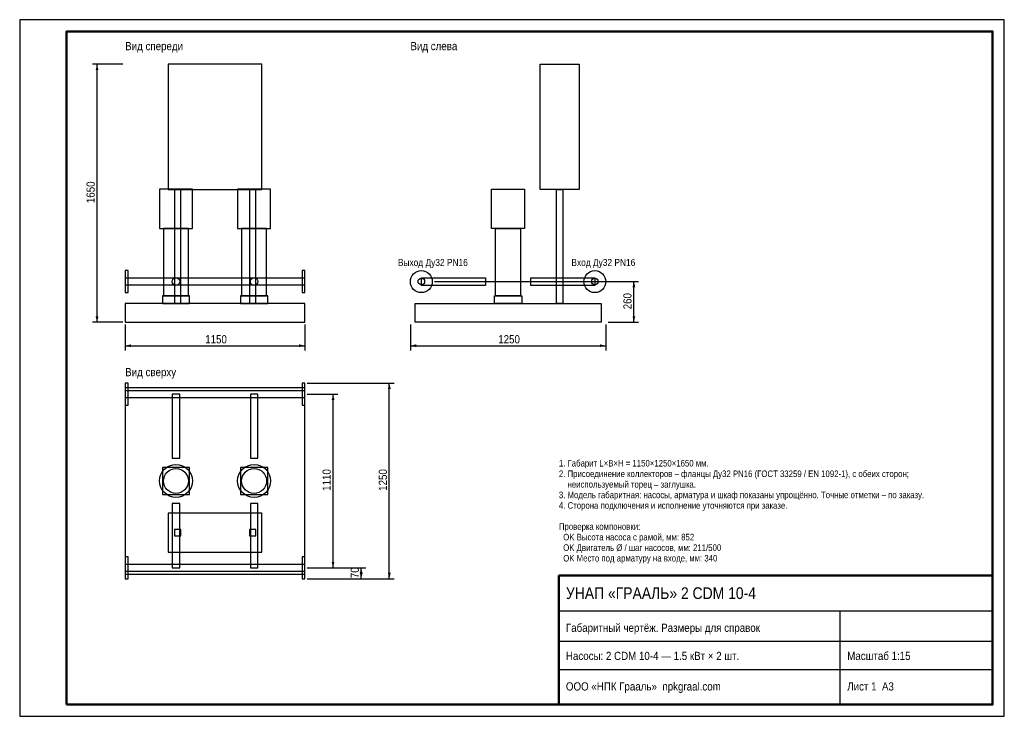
# Model space of a CAD drawing. Header units: millimetres. Extents: x 0 to 420, y 0 to 297.
import ezdxf

# ---------------------------------------------------------------- set-up
doc = ezdxf.new("R2010")
doc.units = ezdxf.units.MM
for name, color, linetype in [('AXIS', 5, 'Continuous'), ('CONTOUR', 7, 'Continuous'), ('DIM', 1, 'Continuous'), ('FRAME', 7, 'Continuous'), ('TEXT', 7, 'Continuous'), ('THIN', 8, 'Continuous')]:
    doc.layers.add(name, color=color, linetype=linetype)
doc.styles.add('GOST', font='arial.ttf')

msp = doc.modelspace()

# ---------------------------------------------------------------- linework, layer by layer
at = {"layer": 'AXIS'}
for p in [(176.93, 185.33), (250.93, 185.33)]:
    msp.add_line(p, (252, 185.33), dxfattribs=at)
at = {"layer": 'CONTOUR'}
for points in [[(63.33, 224.67), (103.33, 224.67), (103.33, 278), (63.33, 278)], [(238.67, 224.67), (222, 224.67), (222, 278), (238.67, 278)], [(59.63, 208), (73.7, 208), (73.7, 224.8), (59.63, 224.8)], [(66, 176), (68.67, 176), (68.67, 224.67), (66, 224.67)], [(92.97, 208), (107.03, 208), (107.03, 224.8), (92.97, 224.8)], [(98, 176), (100.67, 176), (100.67, 224.67), (98, 224.67)], [(215.37, 208), (201.3, 208), (201.3, 224.8), (215.37, 224.8)], [(215.37, 208), (201.3, 208), (201.3, 224.8), (215.37, 224.8)], [(231.67, 176), (229, 176), (229, 224.67), (231.67, 224.67)], [(231.67, 176), (229, 176), (229, 224.67), (231.67, 224.67)], [(61.35, 179.33), (71.98, 179.33), (71.98, 208), (61.35, 208)], [(94.68, 179.33), (105.32, 179.33), (105.32, 208), (94.68, 208)], [(213.65, 179.33), (203.02, 179.33), (203.02, 208), (213.65, 208)], [(213.65, 179.33), (203.02, 179.33), (203.02, 208), (213.65, 208)], [(45, 180.67), (46.2, 180.67), (46.2, 190), (45, 190)], [(45, 180.67), (46.2, 180.67), (46.2, 190), (45, 190)], [(120.47, 180.67), (121.67, 180.67), (121.67, 190), (120.47, 190)], [(120.47, 180.67), (121.67, 180.67), (121.67, 190), (120.47, 190)], [(45, 183.92), (121.67, 183.92), (121.67, 186.75), (45, 186.75)], [(45, 183.92), (121.67, 183.92), (121.67, 186.75), (45, 186.75)], [(198.67, 183.72), (171.33, 183.72), (171.33, 186.94), (198.67, 186.94)], [(198.67, 183.72), (171.33, 183.72), (171.33, 186.94), (198.67, 186.94)], [(245.33, 183.72), (218, 183.72), (218, 186.94), (245.33, 186.94)], [(245.33, 183.72), (218, 183.72), (218, 186.94), (245.33, 186.94)], [(60.87, 176), (72.47, 176), (72.47, 179.33), (60.87, 179.33)], [(94.2, 176), (105.8, 176), (105.8, 179.33), (94.2, 179.33)], [(214.13, 176), (202.53, 176), (202.53, 179.33), (214.13, 179.33)], [(214.13, 176), (202.53, 176), (202.53, 179.33), (214.13, 179.33)], [(45, 168), (121.67, 168), (121.67, 176), (45, 176)], [(248, 168), (168.67, 168), (168.67, 176), (248, 176)], [(45, 132.67), (46.2, 132.67), (46.2, 142), (45, 142)], [(45, 60.67), (121.67, 60.67), (121.67, 140), (45, 140)], [(45, 135.92), (121.67, 135.92), (121.67, 138.75), (45, 138.75)], [(120.47, 132.67), (121.67, 132.67), (121.67, 142), (120.47, 142)], [(65.06, 110), (68.28, 110), (68.28, 137.33), (65.06, 137.33)], [(98.39, 110), (101.61, 110), (101.61, 137.33), (98.39, 137.33)], [(60.87, 94.53), (72.47, 94.53), (72.47, 106.13), (60.87, 106.13)], [(94.2, 94.53), (105.8, 94.53), (105.8, 106.13), (94.2, 106.13)], [(65.06, 63.33), (68.28, 63.33), (68.28, 90.67), (65.06, 90.67)], [(98.39, 63.33), (101.61, 63.33), (101.61, 90.67), (98.39, 90.67)], [(63.33, 70), (103.33, 70), (103.33, 86.67), (63.33, 86.67)], [(66, 77), (68.67, 77), (68.67, 79.67), (66, 79.67)], [(98, 77), (100.67, 77), (100.67, 79.67), (98, 79.67)], [(45, 58.67), (46.2, 58.67), (46.2, 68), (45, 68)], [(120.47, 58.67), (121.67, 58.67), (121.67, 68), (120.47, 68)], [(45, 61.92), (121.67, 61.92), (121.67, 64.75), (45, 64.75)]]:
    msp.add_lwpolyline(points, close=True, dxfattribs=at)
for centre, radius in [((171.33, 185.33), 4.67), ((171.33, 185.33), 4.67), ((245.33, 185.33), 4.67), ((245.33, 185.33), 4.67), ((66.67, 185.33), 1.61), ((66.67, 185.33), 1.61), ((100, 185.33), 1.61), ((100, 185.33), 1.61), ((171.33, 185.33), 1.41), ((245.33, 185.33), 1.41), ((66.67, 100.33), 7.03), ((66.67, 100.33), 5.32), ((100, 100.33), 7.03), ((100, 100.33), 5.32)]:
    msp.add_circle(centre, radius, dxfattribs=at)
at = {"layer": 'DIM'}
for p, q in [((44, 278), (31, 278)), ((33, 168), (33, 278)), ((251, 185.33), (264, 185.33)), ((262, 168), (262, 185.33)), ((44, 168), (31, 168)), ((251, 168), (264, 168)), ((45, 167), (45, 156)), ((121.67, 167), (121.67, 156)), ((166.67, 167), (166.67, 156)), ((250, 167), (250, 156)), ((45, 158), (121.67, 158)), ((166.67, 158), (250, 158)), ((122.67, 142), (159.67, 142)), ((157.67, 58.67), (157.67, 142)), ((122.67, 137.33), (135.67, 137.33)), ((133.67, 63.33), (133.67, 137.33)), ((122.67, 63.33), (135.67, 63.33)), ((122.67, 63.33), (147.67, 63.33)), ((145.67, 58.67), (145.67, 63.33)), ((122.67, 58.67), (147.67, 58.67)), ((122.67, 58.67), (159.67, 58.67))]:
    msp.add_line(p, q, dxfattribs=at)
for points in [[(33, 278), (32.4, 275.5), (33.6, 275.5)], [(262, 185.33), (261.4, 182.83), (262.6, 182.83)], [(33, 168), (32.4, 170.5), (33.6, 170.5)], [(262, 168), (261.4, 170.5), (262.6, 170.5)], [(45, 158), (47.5, 158.6), (47.5, 157.4)], [(121.67, 158), (119.17, 158.6), (119.17, 157.4)], [(166.67, 158), (169.17, 158.6), (169.17, 157.4)], [(250, 158), (247.5, 158.6), (247.5, 157.4)], [(157.67, 142), (157.07, 139.5), (158.27, 139.5)], [(133.67, 137.33), (133.07, 134.83), (134.27, 134.83)], [(133.67, 63.33), (133.07, 65.83), (134.27, 65.83)], [(145.67, 63.33), (145.07, 60.83), (146.27, 60.83)], [(145.67, 58.67), (145.07, 61.17), (146.27, 61.17)], [(157.67, 58.67), (157.07, 61.17), (158.27, 61.17)]]:
    msp.add_solid(points, dxfattribs=at)
at = {"layer": 'FRAME'}
for p, q in [((230, 45), (415, 45)), ((350, 5), (350, 45)), ((230, 32), (415, 32)), ((230, 20), (415, 20))]:
    msp.add_line(p, q, dxfattribs=at)
at = {"layer": 'FRAME', "lineweight": 50}
for points in [[(20, 5), (415, 5), (415, 292), (20, 292)], [(230, 5), (415, 5), (415, 60), (230, 60)]]:
    msp.add_lwpolyline(points, close=True, dxfattribs=at)
at = {"layer": 'THIN'}
msp.add_lwpolyline([(0, 0), (420, 0), (420, 297), (0, 297)], close=True, dxfattribs=at)

# ---------------------------------------------------------------- texts
at = {"layer": 'DIM', "style": 'GOST', "width": 0.85}
for s, p in [('1650', (32, 218.8)), ('260', (261, 173.52)), ('1110', (132.67, 96.13)), ('1250', (156.67, 96.13)), ('70', (144.67, 58.9))]:
    msp.add_text(s, height=3.5, rotation=90, dxfattribs=at).set_placement(p)
for s, p in [('1150', (79.13, 159)), ('1250', (204.13, 159))]:
    msp.add_text(s, height=3.5, dxfattribs=at).set_placement(p)
at = {"layer": 'TEXT', "style": 'GOST', "width": 0.85}
for s, height, p in [('Вид спереди', 3.5, (45, 284)), ('Вид слева', 3.5, (166.67, 284)), ('Выход Ду32 PN16', 3, (161.33, 192)), ('Вход Ду32 PN16', 3, (235.33, 192)), ('Вид сверху', 3.5, (45, 145)), ('1. Габарит L×B×H = 1150×1250×1650 мм.', 2.8, (230, 106.5)), ('2. Присоединение коллекторов – фланцы Ду32 PN16 (ГОСТ 33259 / EN 1092-1), с обеих сторон;', 2.8, (230, 102)), ('    неиспользуемый торец – заглушка.', 2.8, (230, 97.5)), ('3. Модель габаритная: насосы, арматура и шкаф показаны упрощённо. Точные отметки – по заказу.', 2.8, (230, 93)), ('4. Сторона подключения и исполнение уточняются при заказе.', 2.8, (230, 88.5)), ('Проверка компоновки:', 2.8, (230, 79.5)), ('  OK Высота насоса с рамой, мм: 852', 2.8, (230, 75)), ('  OK Двигатель Ø / шаг насосов, мм: 211/500', 2.8, (230, 70.5)), ('  OK Место под арматуру на входе, мм: 340', 2.8, (230, 66)), ('УНАП «ГРААЛЬ» 2 CDM 10-4', 5, (233, 50)), ('Габаритный чертёж. Размеры для справок', 3.5, (233, 36)), ('Насосы: 2 CDM 10-4 — 1.5 кВт × 2 шт.', 3.5, (233, 24)), ('Масштаб 1:15', 3.5, (353, 24)), ('ООО «НПК Грааль»  npkgraal.com', 3.5, (233, 11)), ('Лист 1  А3', 3.5, (353, 11))]:
    msp.add_text(s, height=height, dxfattribs=at).set_placement(p)

doc.saveas('drawing.dxf')
